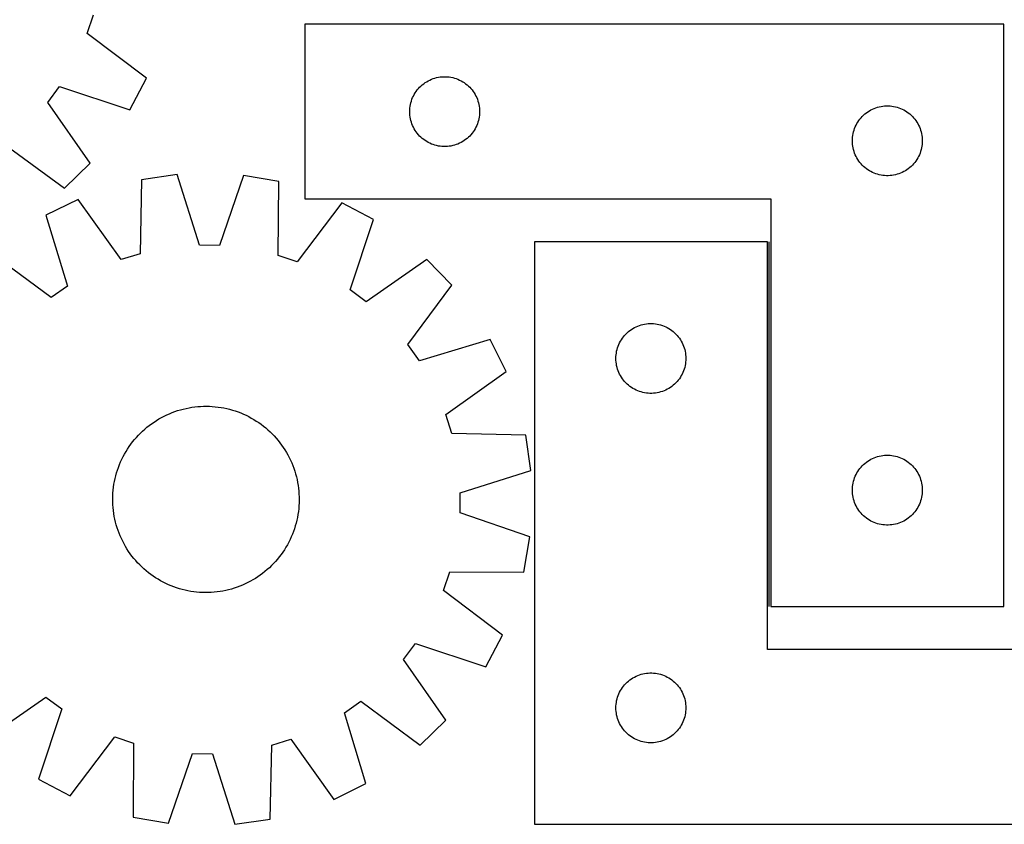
# Model space of a CAD drawing. Header units: millimetres. Extents: x 7 to 1490, y 7 to 2993.
# Tile 10 of 16: x 346 to 769, y 2116 to 2461. Entities that reach past the tile are written whole.
import ezdxf

# ---------------------------------------------------------------- set-up
doc = ezdxf.new("R2010")
doc.units = ezdxf.units.MM
doc.layers.add('COMMON', color=5, linetype='CONTINUOUS', true_color=0x0000ff)
doc.layers.add('CUT', color=7, linetype='CONTINUOUS', true_color=0x000000)

msp = doc.modelspace()

# ---------------------------------------------------------------- linework, layer by layer
at = {"layer": 'COMMON'}
msp.add_line((667.63669, 2209.075963), (667.63669, 2365.623916), dxfattribs=at)
at = {"layer": 'CUT'}
for p, q in [((374.990206, 2455.064433), (377.72541, 2463.190812)), ((768.38669, 2459.075963), (468.38669, 2459.075963)), ((468.38669, 2459.075963), (468.38669, 2384.075963)), ((768.38669, 2209.075963), (768.38669, 2459.075963)), ((400.385523, 2435.98427), (374.990206, 2455.064433)), ((393.256661, 2422.349393), (400.385523, 2435.98427)), ((520.013034, 2434.021119), (520.664798, 2434.435683)), ((520.664798, 2434.435683), (521.337039, 2434.816145)), ((521.337039, 2434.816145), (522.027974, 2435.161497)), ((522.027974, 2435.161497), (522.735772, 2435.470823)), ((522.735772, 2435.470823), (523.458554, 2435.743302)), ((523.458554, 2435.743302), (524.194405, 2435.978211)), ((524.194405, 2435.978211), (524.941374, 2436.174929)), ((524.941374, 2436.174929), (525.697479, 2436.332933)), ((525.697479, 2436.332933), (526.460715, 2436.451803)), ((526.460715, 2436.451803), (527.229058, 2436.531226)), ((527.229058, 2436.531226), (528.000471, 2436.57099)), ((528.000471, 2436.57099), (528.772909, 2436.57099)), ((528.772909, 2436.57099), (529.544322, 2436.531226)), ((529.544322, 2436.531226), (530.312665, 2436.451803)), ((530.312665, 2436.451803), (531.075901, 2436.332933)), ((531.075901, 2436.332933), (531.832006, 2436.174929)), ((531.832006, 2436.174929), (532.578974, 2435.978211)), ((532.578974, 2435.978211), (533.314826, 2435.743302)), ((533.314826, 2435.743302), (534.037608, 2435.470823)), ((534.037608, 2435.470823), (534.745406, 2435.161497)), ((534.745406, 2435.161497), (535.436341, 2434.816145)), ((535.436341, 2434.816145), (536.108582, 2434.435683)), ((536.108582, 2434.435683), (536.760346, 2434.021119)), ((357.983853, 2425.432511), (363.096375, 2432.315932)), ((363.096375, 2432.315932), (393.256661, 2422.349393)), ((515.730057, 2429.626406), (516.161265, 2430.26728)), ((516.161265, 2430.26728), (516.624893, 2430.885106)), ((516.624893, 2430.885106), (517.119711, 2431.478245)), ((517.119711, 2431.478245), (517.644407, 2432.045126)), ((517.644407, 2432.045126), (518.19759, 2432.584244)), ((518.19759, 2432.584244), (518.777792, 2433.09417)), ((518.777792, 2433.09417), (519.383476, 2433.573552)), ((519.383476, 2433.573552), (520.013034, 2434.021119)), ((536.760346, 2434.021119), (537.389904, 2433.573552)), ((537.389904, 2433.573552), (537.995588, 2433.09417)), ((537.995588, 2433.09417), (538.57579, 2432.584244)), ((538.57579, 2432.584244), (539.128973, 2432.045126)), ((539.128973, 2432.045126), (539.653669, 2431.478245)), ((539.653669, 2431.478245), (540.148487, 2430.885106)), ((540.148487, 2430.885106), (540.612115, 2430.26728)), ((540.612115, 2430.26728), (541.043323, 2429.626406)), ((513.881274, 2425.39603), (514.097159, 2426.137686)), ((514.097159, 2426.137686), (514.350938, 2426.867245)), ((514.350938, 2426.867245), (514.641936, 2427.582772)), ((514.641936, 2427.582772), (514.969384, 2428.28237)), ((514.969384, 2428.28237), (515.332411, 2428.964184)), ((515.332411, 2428.964184), (515.730057, 2429.626406)), ((541.043323, 2429.626406), (541.440969, 2428.964184)), ((541.440969, 2428.964184), (541.803996, 2428.28237)), ((541.803996, 2428.28237), (542.131443, 2427.582772)), ((542.131443, 2427.582772), (542.422442, 2426.867245)), ((542.422442, 2426.867245), (542.676221, 2426.137686)), ((542.676221, 2426.137686), (542.892106, 2425.39603)), ((376.240139, 2399.438613), (357.983853, 2425.432511)), ((513.38669, 2421.575963), (513.406579, 2422.348145)), ((513.406579, 2420.803782), (513.38669, 2421.575963)), ((513.406579, 2422.348145), (513.466192, 2423.118278)), ((513.466192, 2423.118278), (513.565371, 2423.884322)), ((513.565371, 2423.884322), (513.703855, 2424.644244)), ((513.703855, 2424.644244), (513.881274, 2425.39603)), ((542.892106, 2425.39603), (543.069525, 2424.644244)), ((543.069525, 2424.644244), (543.208008, 2423.884322)), ((543.208008, 2423.884322), (543.307188, 2423.118278)), ((543.307188, 2423.118278), (543.366801, 2422.348145)), ((543.366801, 2422.348145), (543.38669, 2421.575963)), ((543.38669, 2421.575963), (543.366801, 2420.803782)), ((710.013034, 2421.521119), (710.664798, 2421.935683)), ((710.664798, 2421.935683), (711.337039, 2422.316145)), ((711.337039, 2422.316145), (712.027974, 2422.661497)), ((712.027974, 2422.661497), (712.735772, 2422.970823)), ((712.735772, 2422.970823), (713.458554, 2423.243302)), ((713.458554, 2423.243302), (714.194405, 2423.478211)), ((714.194405, 2423.478211), (714.941374, 2423.674929)), ((714.941374, 2423.674929), (715.697479, 2423.832933)), ((715.697479, 2423.832933), (716.460715, 2423.951803)), ((716.460715, 2423.951803), (717.229058, 2424.031226)), ((717.229058, 2424.031226), (718.000471, 2424.07099)), ((718.000471, 2424.07099), (718.772909, 2424.07099)), ((718.772909, 2424.07099), (719.544322, 2424.031226)), ((719.544322, 2424.031226), (720.312665, 2423.951803)), ((720.312665, 2423.951803), (721.075901, 2423.832933)), ((721.075901, 2423.832933), (721.832006, 2423.674929)), ((721.832006, 2423.674929), (722.578974, 2423.478211)), ((722.578974, 2423.478211), (723.314826, 2423.243302)), ((723.314826, 2423.243302), (724.037608, 2422.970823)), ((724.037608, 2422.970823), (724.745406, 2422.661497)), ((724.745406, 2422.661497), (725.436341, 2422.316145)), ((725.436341, 2422.316145), (726.108582, 2421.935683)), ((726.108582, 2421.935683), (726.760346, 2421.521119)), ((513.466192, 2420.033648), (513.406579, 2420.803782)), ((513.565371, 2419.267605), (513.466192, 2420.033648)), ((513.703855, 2418.507682), (513.565371, 2419.267605)), ((513.881274, 2417.755896), (513.703855, 2418.507682)), ((514.097159, 2417.014241), (513.881274, 2417.755896)), ((542.892106, 2417.755896), (542.676221, 2417.014241)), ((543.069525, 2418.507682), (542.892106, 2417.755896)), ((543.208008, 2419.267605), (543.069525, 2418.507682)), ((543.307188, 2420.033648), (543.208008, 2419.267605)), ((543.366801, 2420.803782), (543.307188, 2420.033648)), ((705.730057, 2417.126406), (706.161265, 2417.76728)), ((706.161265, 2417.76728), (706.624893, 2418.385106)), ((706.624893, 2418.385106), (707.119711, 2418.978245)), ((707.119711, 2418.978245), (707.644407, 2419.545126)), ((707.644407, 2419.545126), (708.19759, 2420.084244)), ((708.19759, 2420.084244), (708.777792, 2420.59417)), ((708.777792, 2420.59417), (709.383476, 2421.073552)), ((709.383476, 2421.073552), (710.013034, 2421.521119)), ((726.760346, 2421.521119), (727.389904, 2421.073552)), ((727.389904, 2421.073552), (727.995588, 2420.59417)), ((727.995588, 2420.59417), (728.57579, 2420.084244)), ((728.57579, 2420.084244), (729.128973, 2419.545126)), ((729.128973, 2419.545126), (729.653669, 2418.978245)), ((729.653669, 2418.978245), (730.148487, 2418.385106)), ((730.148487, 2418.385106), (730.612115, 2417.76728)), ((730.612115, 2417.76728), (731.043323, 2417.126406)), ((514.350938, 2416.284682), (514.097159, 2417.014241)), ((514.641936, 2415.569155), (514.350938, 2416.284682)), ((514.969384, 2414.869556), (514.641936, 2415.569155)), ((515.332411, 2414.187742), (514.969384, 2414.869556)), ((515.730057, 2413.52552), (515.332411, 2414.187742)), ((516.161265, 2412.884647), (515.730057, 2413.52552)), ((541.043323, 2413.52552), (540.612115, 2412.884647)), ((541.440969, 2414.187742), (541.043323, 2413.52552)), ((541.803996, 2414.869556), (541.440969, 2414.187742)), ((542.131443, 2415.569155), (541.803996, 2414.869556)), ((542.422442, 2416.284682), (542.131443, 2415.569155)), ((542.676221, 2417.014241), (542.422442, 2416.284682)), ((703.881274, 2412.89603), (704.097159, 2413.637686)), ((704.097159, 2413.637686), (704.350938, 2414.367245)), ((704.350938, 2414.367245), (704.641936, 2415.082772)), ((704.641936, 2415.082772), (704.969384, 2415.78237)), ((704.969384, 2415.78237), (705.332411, 2416.464184)), ((705.332411, 2416.464184), (705.730057, 2417.126406)), ((731.043323, 2417.126406), (731.440969, 2416.464184)), ((731.440969, 2416.464184), (731.803996, 2415.78237)), ((731.803996, 2415.78237), (732.131443, 2415.082772)), ((732.131443, 2415.082772), (732.422442, 2414.367245)), ((732.422442, 2414.367245), (732.676221, 2413.637686)), ((732.676221, 2413.637686), (732.892106, 2412.89603)), ((516.624893, 2412.266821), (516.161265, 2412.884647)), ((517.119711, 2411.673681), (516.624893, 2412.266821)), ((517.644407, 2411.106801), (517.119711, 2411.673681)), ((518.19759, 2410.567683), (517.644407, 2411.106801)), ((518.777792, 2410.057757), (518.19759, 2410.567683)), ((519.383476, 2409.578375), (518.777792, 2410.057757)), ((520.013034, 2409.130808), (519.383476, 2409.578375)), ((520.664798, 2408.716244), (520.013034, 2409.130808)), ((536.760346, 2409.130808), (536.108582, 2408.716244)), ((537.389904, 2409.578375), (536.760346, 2409.130808)), ((537.995588, 2410.057757), (537.389904, 2409.578375)), ((538.57579, 2410.567683), (537.995588, 2410.057757)), ((539.128973, 2411.106801), (538.57579, 2410.567683)), ((539.653669, 2411.673681), (539.128973, 2411.106801)), ((540.148487, 2412.266821), (539.653669, 2411.673681)), ((540.612115, 2412.884647), (540.148487, 2412.266821)), ((703.38669, 2409.075963), (703.406579, 2409.848145)), ((703.406579, 2408.303782), (703.38669, 2409.075963)), ((703.406579, 2409.848145), (703.466192, 2410.618278)), ((703.466192, 2410.618278), (703.565371, 2411.384322)), ((703.565371, 2411.384322), (703.703855, 2412.144244)), ((703.703855, 2412.144244), (703.881274, 2412.89603)), ((732.892106, 2412.89603), (733.069525, 2412.144244)), ((733.069525, 2412.144244), (733.208008, 2411.384322)), ((733.208008, 2411.384322), (733.307188, 2410.618278)), ((733.307188, 2410.618278), (733.366801, 2409.848145)), ((733.366801, 2409.848145), (733.38669, 2409.075963)), ((733.38669, 2409.075963), (733.366801, 2408.303782)), ((339.642474, 2407.472797), (365.24678, 2388.674014)), ((521.337039, 2408.335781), (520.664798, 2408.716244)), ((522.027974, 2407.990429), (521.337039, 2408.335781)), ((522.735772, 2407.681104), (522.027974, 2407.990429)), ((523.458554, 2407.408625), (522.735772, 2407.681104)), ((524.194405, 2407.173715), (523.458554, 2407.408625)), ((524.941374, 2406.976998), (524.194405, 2407.173715)), ((525.697479, 2406.818994), (524.941374, 2406.976998)), ((526.460715, 2406.700123), (525.697479, 2406.818994)), ((527.229058, 2406.6207), (526.460715, 2406.700123)), ((528.000471, 2406.580936), (527.229058, 2406.6207)), ((528.772909, 2406.580936), (528.000471, 2406.580936)), ((529.544322, 2406.6207), (528.772909, 2406.580936)), ((530.312665, 2406.700123), (529.544322, 2406.6207)), ((531.075901, 2406.818994), (530.312665, 2406.700123)), ((531.832006, 2406.976998), (531.075901, 2406.818994)), ((532.578974, 2407.173715), (531.832006, 2406.976998)), ((533.314826, 2407.408625), (532.578974, 2407.173715)), ((534.037608, 2407.681104), (533.314826, 2407.408625)), ((534.745406, 2407.990429), (534.037608, 2407.681104)), ((535.436341, 2408.335781), (534.745406, 2407.990429)), ((536.108582, 2408.716244), (535.436341, 2408.335781)), ((703.466192, 2407.533648), (703.406579, 2408.303782)), ((703.565371, 2406.767605), (703.466192, 2407.533648)), ((703.703855, 2406.007682), (703.565371, 2406.767605)), ((703.881274, 2405.255896), (703.703855, 2406.007682)), ((704.097159, 2404.514241), (703.881274, 2405.255896)), ((732.892106, 2405.255896), (732.676221, 2404.514241)), ((733.069525, 2406.007682), (732.892106, 2405.255896)), ((733.208008, 2406.767605), (733.069525, 2406.007682)), ((733.307188, 2407.533648), (733.208008, 2406.767605)), ((733.366801, 2408.303782), (733.307188, 2407.533648)), ((704.350938, 2403.784682), (704.097159, 2404.514241)), ((704.641936, 2403.069155), (704.350938, 2403.784682)), ((704.969384, 2402.369556), (704.641936, 2403.069155)), ((705.332411, 2401.687742), (704.969384, 2402.369556)), ((705.730057, 2401.02552), (705.332411, 2401.687742)), ((706.161265, 2400.384647), (705.730057, 2401.02552)), ((731.043323, 2401.02552), (730.612115, 2400.384647)), ((731.440969, 2401.687742), (731.043323, 2401.02552)), ((731.803996, 2402.369556), (731.440969, 2401.687742)), ((732.131443, 2403.069155), (731.803996, 2402.369556)), ((732.422442, 2403.784682), (732.131443, 2403.069155)), ((732.676221, 2404.514241), (732.422442, 2403.784682)), ((365.24678, 2388.674014), (376.240139, 2399.438613)), ((706.624893, 2399.766821), (706.161265, 2400.384647)), ((707.119711, 2399.173681), (706.624893, 2399.766821)), ((707.644407, 2398.606801), (707.119711, 2399.173681)), ((708.19759, 2398.067683), (707.644407, 2398.606801)), ((708.777792, 2397.557757), (708.19759, 2398.067683)), ((709.383476, 2397.078375), (708.777792, 2397.557757)), ((710.013034, 2396.630808), (709.383476, 2397.078375)), ((710.664798, 2396.216244), (710.013034, 2396.630808)), ((711.337039, 2395.835781), (710.664798, 2396.216244)), ((726.108582, 2396.216244), (725.436341, 2395.835781)), ((726.760346, 2396.630808), (726.108582, 2396.216244)), ((727.389904, 2397.078375), (726.760346, 2396.630808)), ((727.995588, 2397.557757), (727.389904, 2397.078375)), ((728.57579, 2398.067683), (727.995588, 2397.557757)), ((729.128973, 2398.606801), (728.57579, 2398.067683)), ((729.653669, 2399.173681), (729.128973, 2398.606801)), ((730.148487, 2399.766821), (729.653669, 2399.173681)), ((730.612115, 2400.384647), (730.148487, 2399.766821)), ((398.299126, 2392.359805), (397.696723, 2360.601155)), ((413.526743, 2394.562129), (398.299126, 2392.359805)), ((423.102559, 2364.275523), (413.526743, 2394.562129)), ((442.063009, 2394.178332), (431.676128, 2364.160213)), ((457.225889, 2391.567273), (442.063009, 2394.178332)), ((712.027974, 2395.490429), (711.337039, 2395.835781)), ((712.735772, 2395.181104), (712.027974, 2395.490429)), ((713.458554, 2394.908625), (712.735772, 2395.181104)), ((714.194405, 2394.673715), (713.458554, 2394.908625)), ((714.941374, 2394.476998), (714.194405, 2394.673715)), ((715.697479, 2394.318994), (714.941374, 2394.476998)), ((716.460715, 2394.200123), (715.697479, 2394.318994)), ((717.229058, 2394.1207), (716.460715, 2394.200123)), ((718.000471, 2394.080936), (717.229058, 2394.1207)), ((718.772909, 2394.080936), (718.000471, 2394.080936)), ((719.544322, 2394.1207), (718.772909, 2394.080936)), ((720.312665, 2394.200123), (719.544322, 2394.1207)), ((721.075901, 2394.318994), (720.312665, 2394.200123)), ((721.832006, 2394.476998), (721.075901, 2394.318994)), ((722.578974, 2394.673715), (721.832006, 2394.476998)), ((723.314826, 2394.908625), (722.578974, 2394.673715)), ((724.037608, 2395.181104), (723.314826, 2394.908625)), ((724.745406, 2395.490429), (724.037608, 2395.181104)), ((725.436341, 2395.835781), (724.745406, 2395.490429)), ((456.973956, 2359.80391), (457.225889, 2391.567273)), ((371.040923, 2383.906627), (357.239154, 2377.1065)), ((389.507142, 2358.061443), (371.040923, 2383.906627)), ((468.38669, 2384.075963), (668.38669, 2384.075963)), ((668.38669, 2384.075963), (668.38669, 2209.075963)), ((484.246892, 2382.38407), (465.092272, 2357.044865)), ((497.860786, 2375.215218), (484.246892, 2382.38407)), ((357.239154, 2377.1065), (366.480198, 2346.716076)), ((487.805764, 2345.084315), (497.860786, 2375.215218)), ((431.676128, 2364.160213), (423.102559, 2364.275523)), ((666.886689, 2365.623916), (566.886689, 2365.623916)), ((566.886689, 2365.623916), (566.886689, 2115.623916)), ((666.886689, 2190.623916), (666.886689, 2365.623916)), ((359.476258, 2341.769947), (333.92724, 2360.643802)), ((397.696723, 2360.601155), (389.507142, 2358.061443)), ((465.092272, 2357.044865), (456.973956, 2359.80391)), ((520.721521, 2358.131523), (494.67415, 2339.951611)), ((531.453806, 2347.106615), (520.721521, 2358.131523)), ((366.480198, 2346.716076), (359.476258, 2341.769947)), ((512.579952, 2321.557597), (531.453806, 2347.106615)), ((494.67415, 2339.951611), (487.805764, 2345.084315)), ((609.164797, 2328.483636), (609.837038, 2328.864098)), ((609.837038, 2328.864098), (610.527973, 2329.20945)), ((610.527973, 2329.20945), (611.235771, 2329.518776)), ((611.235771, 2329.518776), (611.958553, 2329.791255)), ((611.958553, 2329.791255), (612.694404, 2330.026164)), ((612.694404, 2330.026164), (613.441373, 2330.222882)), ((613.441373, 2330.222882), (614.197478, 2330.380886)), ((614.197478, 2330.380886), (614.960714, 2330.499756)), ((614.960714, 2330.499756), (615.729057, 2330.579179)), ((615.729057, 2330.579179), (616.50047, 2330.618943)), ((616.50047, 2330.618943), (617.272908, 2330.618943)), ((617.272908, 2330.618943), (618.044321, 2330.579179)), ((618.044321, 2330.579179), (618.812664, 2330.499756)), ((618.812664, 2330.499756), (619.5759, 2330.380886)), ((619.5759, 2330.380886), (620.332005, 2330.222882)), ((620.332005, 2330.222882), (621.078973, 2330.026164)), ((621.078973, 2330.026164), (621.814825, 2329.791255)), ((621.814825, 2329.791255), (622.537607, 2329.518776)), ((622.537607, 2329.518776), (623.245405, 2329.20945)), ((623.245405, 2329.20945), (623.93634, 2328.864098)), ((623.93634, 2328.864098), (624.608581, 2328.483636)), ((604.661264, 2324.315233), (605.124892, 2324.933059)), ((605.124892, 2324.933059), (605.61971, 2325.526198)), ((605.61971, 2325.526198), (606.144406, 2326.093079)), ((606.144406, 2326.093079), (606.697589, 2326.632197)), ((606.697589, 2326.632197), (607.277791, 2327.142123)), ((607.277791, 2327.142123), (607.883475, 2327.621505)), ((607.883475, 2327.621505), (608.513033, 2328.069072)), ((608.513033, 2328.069072), (609.164797, 2328.483636)), ((624.608581, 2328.483636), (625.260345, 2328.069072)), ((625.260345, 2328.069072), (625.889903, 2327.621505)), ((625.889903, 2327.621505), (626.495587, 2327.142123)), ((626.495587, 2327.142123), (627.075789, 2326.632197)), ((627.075789, 2326.632197), (627.628972, 2326.093079)), ((627.628972, 2326.093079), (628.153668, 2325.526198)), ((628.153668, 2325.526198), (628.648486, 2324.933059)), ((628.648486, 2324.933059), (629.112114, 2324.315233)), ((517.526081, 2314.553657), (512.579952, 2321.557597)), ((547.916505, 2323.7947), (517.526081, 2314.553657)), ((554.716631, 2309.992931), (547.916505, 2323.7947)), ((602.381273, 2319.443983), (602.597158, 2320.185639)), ((602.597158, 2320.185639), (602.850937, 2320.915198)), ((602.850937, 2320.915198), (603.141935, 2321.630725)), ((603.141935, 2321.630725), (603.469383, 2322.330323)), ((603.469383, 2322.330323), (603.83241, 2323.012137)), ((603.83241, 2323.012137), (604.230056, 2323.674359)), ((604.230056, 2323.674359), (604.661264, 2324.315233)), ((629.112114, 2324.315233), (629.543322, 2323.674359)), ((629.543322, 2323.674359), (629.940968, 2323.012137)), ((629.940968, 2323.012137), (630.303995, 2322.330323)), ((630.303995, 2322.330323), (630.631442, 2321.630725)), ((630.631442, 2321.630725), (630.922441, 2320.915198)), ((630.922441, 2320.915198), (631.17622, 2320.185639)), ((631.17622, 2320.185639), (631.392105, 2319.443983)), ((601.886689, 2315.623916), (601.906578, 2316.396098)), ((601.906578, 2316.396098), (601.966191, 2317.166231)), ((601.966191, 2317.166231), (602.06537, 2317.932275)), ((602.06537, 2317.932275), (602.203854, 2318.692197)), ((602.203854, 2318.692197), (602.381273, 2319.443983)), ((631.392105, 2319.443983), (631.569524, 2318.692197)), ((631.569524, 2318.692197), (631.708007, 2317.932275)), ((631.708007, 2317.932275), (631.807187, 2317.166231)), ((631.807187, 2317.166231), (631.8668, 2316.396098)), ((631.8668, 2316.396098), (631.886689, 2315.623916)), ((601.906578, 2314.851735), (601.886689, 2315.623916)), ((601.966191, 2314.081601), (601.906578, 2314.851735)), ((602.06537, 2313.315558), (601.966191, 2314.081601)), ((602.203854, 2312.555635), (602.06537, 2313.315558)), ((602.381273, 2311.80385), (602.203854, 2312.555635)), ((602.597158, 2311.062194), (602.381273, 2311.80385)), ((631.392105, 2311.80385), (631.17622, 2311.062194)), ((631.569524, 2312.555635), (631.392105, 2311.80385)), ((631.708007, 2313.315558), (631.569524, 2312.555635)), ((631.807187, 2314.081601), (631.708007, 2313.315558)), ((631.8668, 2314.851735), (631.807187, 2314.081601)), ((631.886689, 2315.623916), (631.8668, 2314.851735)), ((528.871448, 2291.526713), (554.716631, 2309.992931)), ((602.850937, 2310.332635), (602.597158, 2311.062194)), ((603.141935, 2309.617108), (602.850937, 2310.332635)), ((603.469383, 2308.917509), (603.141935, 2309.617108)), ((603.83241, 2308.235695), (603.469383, 2308.917509)), ((604.230056, 2307.573473), (603.83241, 2308.235695)), ((604.661264, 2306.9326), (604.230056, 2307.573473)), ((629.543322, 2307.573473), (629.112114, 2306.9326)), ((629.940968, 2308.235695), (629.543322, 2307.573473)), ((630.303995, 2308.917509), (629.940968, 2308.235695)), ((630.631442, 2309.617108), (630.303995, 2308.917509)), ((630.922441, 2310.332635), (630.631442, 2309.617108)), ((631.17622, 2311.062194), (630.922441, 2310.332635)), ((605.124892, 2306.314774), (604.661264, 2306.9326)), ((605.61971, 2305.721635), (605.124892, 2306.314774)), ((606.144406, 2305.154754), (605.61971, 2305.721635)), ((606.697589, 2304.615636), (606.144406, 2305.154754)), ((607.277791, 2304.10571), (606.697589, 2304.615636)), ((607.883475, 2303.626328), (607.277791, 2304.10571)), ((608.513033, 2303.178761), (607.883475, 2303.626328)), ((625.889903, 2303.626328), (625.260345, 2303.178761)), ((626.495587, 2304.10571), (625.889903, 2303.626328)), ((627.075789, 2304.615636), (626.495587, 2304.10571)), ((627.628972, 2305.154754), (627.075789, 2304.615636)), ((628.153668, 2305.721635), (627.628972, 2305.154754)), ((628.648486, 2306.314774), (628.153668, 2305.721635)), ((629.112114, 2306.9326), (628.648486, 2306.314774)), ((609.164797, 2302.764197), (608.513033, 2303.178761)), ((609.837038, 2302.383734), (609.164797, 2302.764197)), ((610.527973, 2302.038382), (609.837038, 2302.383734)), ((611.235771, 2301.729057), (610.527973, 2302.038382)), ((611.958553, 2301.456578), (611.235771, 2301.729057)), ((612.694404, 2301.221668), (611.958553, 2301.456578)), ((613.441373, 2301.024951), (612.694404, 2301.221668)), ((614.197478, 2300.866947), (613.441373, 2301.024951)), ((614.960714, 2300.748076), (614.197478, 2300.866947)), ((615.729057, 2300.668653), (614.960714, 2300.748076)), ((616.50047, 2300.628889), (615.729057, 2300.668653)), ((617.272908, 2300.628889), (616.50047, 2300.628889)), ((618.044321, 2300.668653), (617.272908, 2300.628889)), ((618.812664, 2300.748076), (618.044321, 2300.668653)), ((619.5759, 2300.866947), (618.812664, 2300.748076)), ((620.332005, 2301.024951), (619.5759, 2300.866947)), ((621.078973, 2301.221668), (620.332005, 2301.024951)), ((621.814825, 2301.456578), (621.078973, 2301.221668)), ((622.537607, 2301.729057), (621.814825, 2301.456578)), ((623.245405, 2302.038382), (622.537607, 2301.729057)), ((623.93634, 2302.383734), (623.245405, 2302.038382)), ((624.608581, 2302.764197), (623.93634, 2302.383734)), ((625.260345, 2303.178761), (624.608581, 2302.764197)), ((419.885679, 2294.653848), (421.130699, 2294.82394)), ((421.130699, 2294.82394), (422.380448, 2294.95484)), ((422.380448, 2294.95484), (423.633692, 2295.046421)), ((423.633692, 2295.046421), (424.889193, 2295.098591)), ((424.889193, 2295.098591), (426.145715, 2295.111299)), ((426.145715, 2295.111299), (427.402015, 2295.084532)), ((427.402015, 2295.084532), (428.656854, 2295.018318)), ((428.656854, 2295.018318), (429.908995, 2294.91272)), ((429.908995, 2294.91272), (431.157201, 2294.767844)), ((431.157201, 2294.767844), (432.40024, 2294.583833)), ((406.848189, 2290.271453), (407.961988, 2290.853224)), ((407.961988, 2290.853224), (409.093511, 2291.399724)), ((409.093511, 2291.399724), (410.241642, 2291.910411)), ((410.241642, 2291.910411), (411.405248, 2292.384783)), ((411.405248, 2292.384783), (412.58318, 2292.822371)), ((412.58318, 2292.822371), (413.774275, 2293.222744)), ((413.774275, 2293.222744), (414.977359, 2293.585505)), ((414.977359, 2293.585505), (416.191244, 2293.910298)), ((416.191244, 2293.910298), (417.414732, 2294.196802)), ((417.414732, 2294.196802), (418.646615, 2294.444733)), ((418.646615, 2294.444733), (419.885679, 2294.653848)), ((432.40024, 2294.583833), (433.636886, 2294.360867)), ((433.636886, 2294.360867), (434.865918, 2294.099167)), ((434.865918, 2294.099167), (436.086124, 2293.798992)), ((436.086124, 2293.798992), (437.296298, 2293.460637)), ((437.296298, 2293.460637), (438.495248, 2293.084437)), ((438.495248, 2293.084437), (439.681789, 2292.670762)), ((439.681789, 2292.670762), (440.854751, 2292.220022)), ((440.854751, 2292.220022), (442.012976, 2291.73266)), ((442.012976, 2291.73266), (443.155321, 2291.209158)), ((443.155321, 2291.209158), (444.280659, 2290.650032)), ((444.280659, 2290.650032), (445.387879, 2290.055835)), ((531.41116, 2283.337132), (528.871448, 2291.526713)), ((400.597798, 2286.074618), (401.582856, 2286.85479)), ((401.582856, 2286.85479), (402.591933, 2287.603636)), ((402.591933, 2287.603636), (403.624035, 2288.320416)), ((403.624035, 2288.320416), (404.678141, 2289.004423)), ((404.678141, 2289.004423), (405.753213, 2289.654983)), ((405.753213, 2289.654983), (406.848189, 2290.271453)), ((445.387879, 2290.055835), (446.475889, 2289.427152)), ((446.475889, 2289.427152), (447.543614, 2288.764604)), ((447.543614, 2288.764604), (448.590001, 2288.068845)), ((448.590001, 2288.068845), (449.614018, 2287.340561)), ((449.614018, 2287.340561), (450.614653, 2286.580472)), ((450.614653, 2286.580472), (451.590919, 2285.789327)), ((396.065948, 2281.731849), (396.916832, 2282.656513)), ((396.916832, 2282.656513), (397.796341, 2283.553993)), ((397.796341, 2283.553993), (398.703606, 2284.423405)), ((398.703606, 2284.423405), (399.637733, 2285.26389)), ((399.637733, 2285.26389), (400.597798, 2286.074618)), ((451.590919, 2285.789327), (452.541854, 2284.967907)), ((452.541854, 2284.967907), (453.466518, 2284.117023)), ((453.466518, 2284.117023), (454.363998, 2283.237514)), ((454.363998, 2283.237514), (455.23341, 2282.330249)), ((455.23341, 2282.330249), (456.073895, 2281.396122)), ((563.16981, 2282.734729), (531.41116, 2283.337132)), ((565.372134, 2267.507112), (563.16981, 2282.734729)), ((392.96501, 2277.779996), (393.693294, 2278.804013)), ((393.693294, 2278.804013), (394.453383, 2279.804648)), ((394.453383, 2279.804648), (395.244528, 2280.780915)), ((395.244528, 2280.780915), (396.065948, 2281.731849)), ((456.073895, 2281.396122), (456.884623, 2280.436056)), ((456.884623, 2280.436056), (457.664795, 2279.450999)), ((457.664795, 2279.450999), (458.413641, 2278.441921)), ((458.413641, 2278.441921), (459.130421, 2277.40982)), ((390.383823, 2273.470654), (390.97802, 2274.577874)), ((390.97802, 2274.577874), (391.606703, 2275.665884)), ((391.606703, 2275.665884), (392.269251, 2276.733609)), ((392.269251, 2276.733609), (392.96501, 2277.779996)), ((459.130421, 2277.40982), (459.814428, 2276.355714)), ((459.814428, 2276.355714), (460.464988, 2275.280642)), ((460.464988, 2275.280642), (461.081458, 2274.185666)), ((461.081458, 2274.185666), (461.663229, 2273.071867)), ((714.194405, 2273.478211), (714.941374, 2273.674929)), ((714.941374, 2273.674929), (715.697479, 2273.832933)), ((715.697479, 2273.832933), (716.460715, 2273.951803)), ((716.460715, 2273.951803), (717.229058, 2274.031226)), ((717.229058, 2274.031226), (718.000471, 2274.07099)), ((718.000471, 2274.07099), (718.772909, 2274.07099)), ((718.772909, 2274.07099), (719.544322, 2274.031226)), ((719.544322, 2274.031226), (720.312665, 2273.951803)), ((720.312665, 2273.951803), (721.075901, 2273.832933)), ((721.075901, 2273.832933), (721.832006, 2273.674929)), ((721.832006, 2273.674929), (722.578974, 2273.478211)), ((388.363092, 2268.871785), (388.813833, 2270.044746)), ((388.813833, 2270.044746), (389.301195, 2271.202971)), ((389.301195, 2271.202971), (389.824697, 2272.345317)), ((389.824697, 2272.345317), (390.383823, 2273.470654)), ((461.663229, 2273.071867), (462.209728, 2271.940344)), ((462.209728, 2271.940344), (462.720416, 2270.792213)), ((462.720416, 2270.792213), (463.194788, 2269.628607)), ((463.194788, 2269.628607), (463.632376, 2268.450675)), ((707.119711, 2268.978245), (707.644407, 2269.545126)), ((707.644407, 2269.545126), (708.19759, 2270.084244)), ((708.19759, 2270.084244), (708.777792, 2270.59417)), ((708.777792, 2270.59417), (709.383476, 2271.073552)), ((709.383476, 2271.073552), (710.013034, 2271.521119)), ((710.013034, 2271.521119), (710.664798, 2271.935683)), ((710.664798, 2271.935683), (711.337039, 2272.316145)), ((711.337039, 2272.316145), (712.027974, 2272.661497)), ((712.027974, 2272.661497), (712.735772, 2272.970823)), ((712.735772, 2272.970823), (713.458554, 2273.243302)), ((713.458554, 2273.243302), (714.194405, 2273.478211)), ((722.578974, 2273.478211), (723.314826, 2273.243302)), ((723.314826, 2273.243302), (724.037608, 2272.970823)), ((724.037608, 2272.970823), (724.745406, 2272.661497)), ((724.745406, 2272.661497), (725.436341, 2272.316145)), ((725.436341, 2272.316145), (726.108582, 2271.935683)), ((726.108582, 2271.935683), (726.760346, 2271.521119)), ((726.760346, 2271.521119), (727.389904, 2271.073552)), ((727.389904, 2271.073552), (727.995588, 2270.59417)), ((727.995588, 2270.59417), (728.57579, 2270.084244)), ((728.57579, 2270.084244), (729.128973, 2269.545126)), ((729.128973, 2269.545126), (729.653669, 2268.978245)), ((386.934687, 2264.055913), (387.234863, 2265.276119)), ((387.234863, 2265.276119), (387.573218, 2266.486294)), ((387.573218, 2266.486294), (387.949418, 2267.685243)), ((387.949418, 2267.685243), (388.363092, 2268.871785)), ((463.632376, 2268.450675), (464.032748, 2267.259579)), ((464.032748, 2267.259579), (464.39551, 2266.056496)), ((464.39551, 2266.056496), (464.720303, 2264.842611)), ((535.085528, 2257.931295), (565.372134, 2267.507112)), ((704.641936, 2265.082772), (704.969384, 2265.78237)), ((704.969384, 2265.78237), (705.332411, 2266.464184)), ((705.332411, 2266.464184), (705.730057, 2267.126406)), ((705.730057, 2267.126406), (706.161265, 2267.76728)), ((706.161265, 2267.76728), (706.624893, 2268.385106)), ((706.624893, 2268.385106), (707.119711, 2268.978245)), ((729.653669, 2268.978245), (730.148487, 2268.385106)), ((730.148487, 2268.385106), (730.612115, 2267.76728)), ((730.612115, 2267.76728), (731.043323, 2267.126406)), ((731.043323, 2267.126406), (731.440969, 2266.464184)), ((731.440969, 2266.464184), (731.803996, 2265.78237)), ((731.803996, 2265.78237), (732.131443, 2265.082772)), ((386.266011, 2260.347196), (386.450022, 2261.590235)), ((386.450022, 2261.590235), (386.672988, 2262.826881)), ((386.672988, 2262.826881), (386.934687, 2264.055913)), ((464.720303, 2264.842611), (465.006807, 2263.619123)), ((465.006807, 2263.619123), (465.254738, 2262.387239)), ((465.254738, 2262.387239), (465.463853, 2261.148176)), ((465.463853, 2261.148176), (465.633944, 2259.903156)), ((703.466192, 2260.618278), (703.565371, 2261.384322)), ((703.565371, 2261.384322), (703.703855, 2262.144244)), ((703.703855, 2262.144244), (703.881274, 2262.89603)), ((703.881274, 2262.89603), (704.097159, 2263.637686)), ((704.097159, 2263.637686), (704.350938, 2264.367245)), ((704.350938, 2264.367245), (704.641936, 2265.082772)), ((732.131443, 2265.082772), (732.422442, 2264.367245)), ((732.422442, 2264.367245), (732.676221, 2263.637686)), ((732.676221, 2263.637686), (732.892106, 2262.89603)), ((732.892106, 2262.89603), (733.069525, 2262.144244)), ((733.069525, 2262.144244), (733.208008, 2261.384322)), ((733.208008, 2261.384322), (733.307188, 2260.618278)), ((385.949322, 2256.59201), (386.015537, 2257.84685)), ((386.015537, 2257.84685), (386.121134, 2259.09899)), ((386.121134, 2259.09899), (386.266011, 2260.347196)), ((465.633944, 2259.903156), (465.764845, 2258.653407)), ((465.764845, 2258.653407), (465.856426, 2257.400163)), ((465.856426, 2257.400163), (465.908596, 2256.144661)), ((534.970218, 2249.357727), (535.085528, 2257.931295)), ((703.38669, 2259.075963), (703.406579, 2259.848145)), ((703.406579, 2258.303782), (703.38669, 2259.075963)), ((703.406579, 2259.848145), (703.466192, 2260.618278)), ((703.466192, 2257.533648), (703.406579, 2258.303782)), ((703.565371, 2256.767605), (703.466192, 2257.533648)), ((703.703855, 2256.007682), (703.565371, 2256.767605)), ((733.208008, 2256.767605), (733.069525, 2256.007682)), ((733.307188, 2257.533648), (733.208008, 2256.767605)), ((733.307188, 2260.618278), (733.366801, 2259.848145)), ((733.366801, 2258.303782), (733.307188, 2257.533648)), ((733.366801, 2259.848145), (733.38669, 2259.075963)), ((733.38669, 2259.075963), (733.366801, 2258.303782)), ((385.922556, 2255.33571), (385.949322, 2256.59201)), ((385.935264, 2254.079189), (385.922556, 2255.33571)), ((385.987434, 2252.823687), (385.935264, 2254.079189)), ((386.079014, 2251.570443), (385.987434, 2252.823687)), ((465.894537, 2253.63184), (465.828323, 2252.377)), ((465.921304, 2254.88814), (465.894537, 2253.63184)), ((465.908596, 2256.144661), (465.921304, 2254.88814)), ((703.881274, 2255.255896), (703.703855, 2256.007682)), ((704.097159, 2254.514241), (703.881274, 2255.255896)), ((704.350938, 2253.784682), (704.097159, 2254.514241)), ((704.641936, 2253.069155), (704.350938, 2253.784682)), ((704.969384, 2252.369556), (704.641936, 2253.069155)), ((732.131443, 2253.069155), (731.803996, 2252.369556)), ((732.422442, 2253.784682), (732.131443, 2253.069155)), ((732.676221, 2254.514241), (732.422442, 2253.784682)), ((732.892106, 2255.255896), (732.676221, 2254.514241)), ((733.069525, 2256.007682), (732.892106, 2255.255896)), ((386.209915, 2250.320694), (386.079014, 2251.570443)), ((386.380007, 2249.075674), (386.209915, 2250.320694)), ((386.589122, 2247.836611), (386.380007, 2249.075674)), ((465.393838, 2248.633615), (465.170872, 2247.396969)), ((465.577849, 2249.876654), (465.393838, 2248.633615)), ((465.722725, 2251.12486), (465.577849, 2249.876654)), ((465.828323, 2252.377), (465.722725, 2251.12486)), ((564.988337, 2238.970845), (534.970218, 2249.357727)), ((705.332411, 2251.687742), (704.969384, 2252.369556)), ((705.730057, 2251.02552), (705.332411, 2251.687742)), ((706.161265, 2250.384647), (705.730057, 2251.02552)), ((706.624893, 2249.766821), (706.161265, 2250.384647)), ((707.119711, 2249.173681), (706.624893, 2249.766821)), ((707.644407, 2248.606801), (707.119711, 2249.173681)), ((708.19759, 2248.067683), (707.644407, 2248.606801)), ((729.128973, 2248.606801), (728.57579, 2248.067683)), ((729.653669, 2249.173681), (729.128973, 2248.606801)), ((730.148487, 2249.766821), (729.653669, 2249.173681)), ((730.612115, 2250.384647), (730.148487, 2249.766821)), ((731.043323, 2251.02552), (730.612115, 2250.384647)), ((731.440969, 2251.687742), (731.043323, 2251.02552)), ((731.803996, 2252.369556), (731.440969, 2251.687742)), ((386.837053, 2246.604727), (386.589122, 2247.836611)), ((387.123557, 2245.381239), (386.837053, 2246.604727)), ((387.44835, 2244.167354), (387.123557, 2245.381239)), ((387.811111, 2242.964271), (387.44835, 2244.167354)), ((464.608997, 2244.947731), (464.270642, 2243.737556)), ((464.909172, 2246.167937), (464.608997, 2244.947731)), ((465.170872, 2247.396969), (464.909172, 2246.167937)), ((708.777792, 2247.557757), (708.19759, 2248.067683)), ((709.383476, 2247.078375), (708.777792, 2247.557757)), ((710.013034, 2246.630808), (709.383476, 2247.078375)), ((710.664798, 2246.216244), (710.013034, 2246.630808)), ((711.337039, 2245.835781), (710.664798, 2246.216244)), ((712.027974, 2245.490429), (711.337039, 2245.835781)), ((712.735772, 2245.181104), (712.027974, 2245.490429)), ((713.458554, 2244.908625), (712.735772, 2245.181104)), ((714.194405, 2244.673715), (713.458554, 2244.908625)), ((714.941374, 2244.476998), (714.194405, 2244.673715)), ((715.697479, 2244.318994), (714.941374, 2244.476998)), ((716.460715, 2244.200123), (715.697479, 2244.318994)), ((717.229058, 2244.1207), (716.460715, 2244.200123)), ((718.000471, 2244.080936), (717.229058, 2244.1207)), ((718.772909, 2244.080936), (718.000471, 2244.080936)), ((719.544322, 2244.1207), (718.772909, 2244.080936)), ((720.312665, 2244.200123), (719.544322, 2244.1207)), ((721.075901, 2244.318994), (720.312665, 2244.200123)), ((721.832006, 2244.476998), (721.075901, 2244.318994)), ((722.578974, 2244.673715), (721.832006, 2244.476998)), ((723.314826, 2244.908625), (722.578974, 2244.673715)), ((724.037608, 2245.181104), (723.314826, 2244.908625)), ((724.745406, 2245.490429), (724.037608, 2245.181104)), ((725.436341, 2245.835781), (724.745406, 2245.490429)), ((726.108582, 2246.216244), (725.436341, 2245.835781)), ((726.760346, 2246.630808), (726.108582, 2246.216244)), ((727.389904, 2247.078375), (726.760346, 2246.630808)), ((727.995588, 2247.557757), (727.389904, 2247.078375)), ((728.57579, 2248.067683), (727.995588, 2247.557757)), ((388.211484, 2241.773175), (387.811111, 2242.964271)), ((388.649072, 2240.595243), (388.211484, 2241.773175)), ((389.123444, 2239.431637), (388.649072, 2240.595243)), ((463.030027, 2240.179104), (462.542665, 2239.020879)), ((463.480767, 2241.352065), (463.030027, 2240.179104)), ((463.894442, 2242.538607), (463.480767, 2241.352065)), ((464.270642, 2243.737556), (463.894442, 2242.538607)), ((389.634131, 2238.283506), (389.123444, 2239.431637)), ((390.18063, 2237.151983), (389.634131, 2238.283506)), ((390.762402, 2236.038184), (390.18063, 2237.151983)), ((391.378872, 2234.943208), (390.762402, 2236.038184)), ((460.865839, 2235.645976), (460.237156, 2234.557966)), ((461.460037, 2236.753196), (460.865839, 2235.645976)), ((462.019163, 2237.878533), (461.460037, 2236.753196)), ((462.542665, 2239.020879), (462.019163, 2237.878533)), ((562.377278, 2223.807966), (564.988337, 2238.970845)), ((392.029432, 2233.868136), (391.378872, 2234.943208)), ((392.713439, 2232.81403), (392.029432, 2233.868136)), ((393.430219, 2231.781929), (392.713439, 2232.81403)), ((394.179065, 2230.772851), (393.430219, 2231.781929)), ((458.150566, 2231.419837), (457.390476, 2230.419202)), ((458.878849, 2232.443854), (458.150566, 2231.419837)), ((459.574608, 2233.490241), (458.878849, 2232.443854)), ((460.237156, 2234.557966), (459.574608, 2233.490241)), ((394.959237, 2229.787794), (394.179065, 2230.772851)), ((395.769965, 2228.827728), (394.959237, 2229.787794)), ((396.61045, 2227.893601), (395.769965, 2228.827728)), ((397.479862, 2226.986336), (396.61045, 2227.893601)), ((454.927027, 2227.567337), (454.047519, 2226.669857)), ((455.777912, 2228.492001), (454.927027, 2227.567337)), ((456.599331, 2229.442935), (455.777912, 2228.492001)), ((457.390476, 2230.419202), (456.599331, 2229.442935)), ((398.377342, 2226.106827), (397.479862, 2226.986336)), ((399.302006, 2225.255943), (398.377342, 2226.106827)), ((400.25294, 2224.434523), (399.302006, 2225.255943)), ((401.229207, 2223.643378), (400.25294, 2224.434523)), ((402.229842, 2222.883289), (401.229207, 2223.643378)), ((450.261004, 2223.36906), (449.251926, 2222.620214)), ((451.246061, 2224.149232), (450.261004, 2223.36906)), ((452.206127, 2224.95996), (451.246061, 2224.149232)), ((453.140253, 2225.800445), (452.206127, 2224.95996)), ((454.047519, 2226.669857), (453.140253, 2225.800445)), ((527.85487, 2215.941583), (530.613914, 2224.059899)), ((530.613914, 2224.059899), (562.377278, 2223.807966)), ((403.253859, 2222.155005), (402.229842, 2222.883289)), ((404.300246, 2221.459246), (403.253859, 2222.155005)), ((405.367971, 2220.796698), (404.300246, 2221.459246)), ((406.45598, 2220.168015), (405.367971, 2220.796698)), ((407.5632, 2219.573818), (406.45598, 2220.168015)), ((408.688538, 2219.014692), (407.5632, 2219.573818)), ((409.830883, 2218.49119), (408.688538, 2219.014692)), ((442.750348, 2218.824126), (441.602217, 2218.313439)), ((443.881872, 2219.370626), (442.750348, 2218.824126)), ((444.995671, 2219.952397), (443.881872, 2219.370626)), ((446.090647, 2220.568867), (444.995671, 2219.952397)), ((447.165719, 2221.219427), (446.090647, 2220.568867)), ((448.219825, 2221.903434), (447.165719, 2221.219427)), ((449.251926, 2222.620214), (448.219825, 2221.903434)), ((410.989108, 2218.003828), (409.830883, 2218.49119)), ((412.16207, 2217.553088), (410.989108, 2218.003828)), ((413.348612, 2217.139413), (412.16207, 2217.553088)), ((414.547561, 2216.763213), (413.348612, 2217.139413)), ((415.757736, 2216.424858), (414.547561, 2216.763213)), ((416.977941, 2216.124683), (415.757736, 2216.424858)), ((418.206974, 2215.862983), (416.977941, 2216.124683)), ((419.44362, 2215.640017), (418.206974, 2215.862983)), ((420.686659, 2215.456006), (419.44362, 2215.640017)), ((421.934865, 2215.31113), (420.686659, 2215.456006)), ((423.187005, 2215.205532), (421.934865, 2215.31113)), ((424.441845, 2215.139318), (423.187005, 2215.205532)), ((425.698145, 2215.112551), (424.441845, 2215.139318)), ((426.954666, 2215.125259), (425.698145, 2215.112551)), ((428.210168, 2215.177429), (426.954666, 2215.125259)), ((429.463412, 2215.26901), (428.210168, 2215.177429)), ((430.713161, 2215.39991), (429.463412, 2215.26901)), ((431.958181, 2215.570002), (430.713161, 2215.39991)), ((433.197244, 2215.779117), (431.958181, 2215.570002)), ((434.429128, 2216.027048), (433.197244, 2215.779117)), ((435.652616, 2216.313552), (434.429128, 2216.027048)), ((436.8665, 2216.638345), (435.652616, 2216.313552)), ((438.069584, 2217.001106), (436.8665, 2216.638345)), ((439.26068, 2217.401479), (438.069584, 2217.001106)), ((440.438612, 2217.839067), (439.26068, 2217.401479)), ((441.602217, 2218.313439), (440.438612, 2217.839067)), ((553.194074, 2196.786963), (527.85487, 2215.941583)), ((668.38669, 2209.075963), (768.38669, 2209.075963)), ((546.025223, 2183.173069), (553.194074, 2196.786963)), ((510.761616, 2186.359705), (515.89432, 2193.22809)), ((515.89432, 2193.22809), (546.025223, 2183.173069)), ((866.886689, 2190.623916), (666.886689, 2190.623916)), ((528.941528, 2160.312334), (510.761616, 2186.359705)), ((606.144406, 2176.093079), (606.697589, 2176.632197)), ((606.697589, 2176.632197), (607.277791, 2177.142123)), ((607.277791, 2177.142123), (607.883475, 2177.621505)), ((607.883475, 2177.621505), (608.513033, 2178.069072)), ((608.513033, 2178.069072), (609.164797, 2178.483636)), ((609.164797, 2178.483636), (609.837038, 2178.864098)), ((609.837038, 2178.864098), (610.527973, 2179.20945)), ((610.527973, 2179.20945), (611.235771, 2179.518776)), ((611.235771, 2179.518776), (611.958553, 2179.791255)), ((611.958553, 2179.791255), (612.694404, 2180.026164)), ((612.694404, 2180.026164), (613.441373, 2180.222882)), ((613.441373, 2180.222882), (614.197478, 2180.380886)), ((614.197478, 2180.380886), (614.960714, 2180.499756)), ((614.960714, 2180.499756), (615.729057, 2180.579179)), ((615.729057, 2180.579179), (616.50047, 2180.618943)), ((616.50047, 2180.618943), (617.272908, 2180.618943)), ((617.272908, 2180.618943), (618.044321, 2180.579179)), ((618.044321, 2180.579179), (618.812664, 2180.499756)), ((618.812664, 2180.499756), (619.5759, 2180.380886)), ((619.5759, 2180.380886), (620.332005, 2180.222882)), ((620.332005, 2180.222882), (621.078973, 2180.026164)), ((621.078973, 2180.026164), (621.814825, 2179.791255)), ((621.814825, 2179.791255), (622.537607, 2179.518776)), ((622.537607, 2179.518776), (623.245405, 2179.20945)), ((623.245405, 2179.20945), (623.93634, 2178.864098)), ((623.93634, 2178.864098), (624.608581, 2178.483636)), ((624.608581, 2178.483636), (625.260345, 2178.069072)), ((625.260345, 2178.069072), (625.889903, 2177.621505)), ((625.889903, 2177.621505), (626.495587, 2177.142123)), ((626.495587, 2177.142123), (627.075789, 2176.632197)), ((627.075789, 2176.632197), (627.628972, 2176.093079)), ((603.141935, 2171.630725), (603.469383, 2172.330323)), ((603.469383, 2172.330323), (603.83241, 2173.012137)), ((603.83241, 2173.012137), (604.230056, 2173.674359)), ((604.230056, 2173.674359), (604.661264, 2174.315233)), ((604.661264, 2174.315233), (605.124892, 2174.933059)), ((605.124892, 2174.933059), (605.61971, 2175.526198)), ((605.61971, 2175.526198), (606.144406, 2176.093079)), ((627.628972, 2176.093079), (628.153668, 2175.526198)), ((628.153668, 2175.526198), (628.648486, 2174.933059)), ((628.648486, 2174.933059), (629.112114, 2174.315233)), ((629.112114, 2174.315233), (629.543322, 2173.674359)), ((629.543322, 2173.674359), (629.940968, 2173.012137)), ((629.940968, 2173.012137), (630.303995, 2172.330323)), ((630.303995, 2172.330323), (630.631442, 2171.630725)), ((331.122339, 2152.092327), (357.16971, 2170.272239)), ((357.16971, 2170.272239), (364.038095, 2165.139535)), ((485.363662, 2163.507774), (492.367601, 2168.453903)), ((492.367601, 2168.453903), (517.91662, 2149.580048)), ((602.06537, 2167.932275), (602.203854, 2168.692197)), ((602.203854, 2168.692197), (602.381273, 2169.443983)), ((602.381273, 2169.443983), (602.597158, 2170.185639)), ((602.597158, 2170.185639), (602.850937, 2170.915198)), ((602.850937, 2170.915198), (603.141935, 2171.630725)), ((630.631442, 2171.630725), (630.922441, 2170.915198)), ((630.922441, 2170.915198), (631.17622, 2170.185639)), ((631.17622, 2170.185639), (631.392105, 2169.443983)), ((631.392105, 2169.443983), (631.569524, 2168.692197)), ((631.569524, 2168.692197), (631.708007, 2167.932275)), ((364.038095, 2165.139535), (353.983074, 2135.008632)), ((601.886689, 2165.623916), (601.906578, 2166.396098)), ((601.906578, 2164.851735), (601.886689, 2165.623916)), ((601.906578, 2166.396098), (601.966191, 2167.166231)), ((601.966191, 2164.081601), (601.906578, 2164.851735)), ((601.966191, 2167.166231), (602.06537, 2167.932275)), ((602.06537, 2163.315558), (601.966191, 2164.081601)), ((631.708007, 2167.932275), (631.807187, 2167.166231)), ((631.807187, 2164.081601), (631.708007, 2163.315558)), ((631.807187, 2167.166231), (631.8668, 2166.396098)), ((631.8668, 2164.851735), (631.807187, 2164.081601)), ((631.8668, 2166.396098), (631.886689, 2165.623916)), ((631.886689, 2165.623916), (631.8668, 2164.851735)), ((494.604705, 2133.11735), (485.363662, 2163.507774)), ((517.91662, 2149.580048), (528.941528, 2160.312334)), ((602.203854, 2162.555635), (602.06537, 2163.315558)), ((602.381273, 2161.80385), (602.203854, 2162.555635)), ((602.597158, 2161.062194), (602.381273, 2161.80385)), ((602.850937, 2160.332635), (602.597158, 2161.062194)), ((603.141935, 2159.617108), (602.850937, 2160.332635)), ((603.469383, 2158.917509), (603.141935, 2159.617108)), ((630.631442, 2159.617108), (630.303995, 2158.917509)), ((630.922441, 2160.332635), (630.631442, 2159.617108)), ((631.17622, 2161.062194), (630.922441, 2160.332635)), ((631.392105, 2161.80385), (631.17622, 2161.062194)), ((631.569524, 2162.555635), (631.392105, 2161.80385)), ((631.708007, 2163.315558), (631.569524, 2162.555635)), ((603.83241, 2158.235695), (603.469383, 2158.917509)), ((604.230056, 2157.573473), (603.83241, 2158.235695)), ((604.661264, 2156.9326), (604.230056, 2157.573473)), ((605.124892, 2156.314774), (604.661264, 2156.9326)), ((605.61971, 2155.721635), (605.124892, 2156.314774)), ((606.144406, 2155.154754), (605.61971, 2155.721635)), ((628.153668, 2155.721635), (627.628972, 2155.154754)), ((628.648486, 2156.314774), (628.153668, 2155.721635)), ((629.112114, 2156.9326), (628.648486, 2156.314774)), ((629.543322, 2157.573473), (629.112114, 2156.9326)), ((629.940968, 2158.235695), (629.543322, 2157.573473)), ((630.303995, 2158.917509), (629.940968, 2158.235695)), ((367.596968, 2127.83978), (386.751588, 2153.178985)), ((386.751588, 2153.178985), (394.869903, 2150.41994)), ((454.147137, 2149.622695), (462.336717, 2152.162407)), ((462.336717, 2152.162407), (480.802936, 2126.317223)), ((606.697589, 2154.615636), (606.144406, 2155.154754)), ((607.277791, 2154.10571), (606.697589, 2154.615636)), ((607.883475, 2153.626328), (607.277791, 2154.10571)), ((608.513033, 2153.178761), (607.883475, 2153.626328)), ((609.164797, 2152.764197), (608.513033, 2153.178761)), ((609.837038, 2152.383734), (609.164797, 2152.764197)), ((610.527973, 2152.038382), (609.837038, 2152.383734)), ((611.235771, 2151.729057), (610.527973, 2152.038382)), ((611.958553, 2151.456578), (611.235771, 2151.729057)), ((612.694404, 2151.221668), (611.958553, 2151.456578)), ((613.441373, 2151.024951), (612.694404, 2151.221668)), ((621.078973, 2151.221668), (620.332005, 2151.024951)), ((621.814825, 2151.456578), (621.078973, 2151.221668)), ((622.537607, 2151.729057), (621.814825, 2151.456578)), ((623.245405, 2152.038382), (622.537607, 2151.729057)), ((623.93634, 2152.383734), (623.245405, 2152.038382)), ((624.608581, 2152.764197), (623.93634, 2152.383734)), ((625.260345, 2153.178761), (624.608581, 2152.764197)), ((625.889903, 2153.626328), (625.260345, 2153.178761)), ((626.495587, 2154.10571), (625.889903, 2153.626328)), ((627.075789, 2154.615636), (626.495587, 2154.10571)), ((627.628972, 2155.154754), (627.075789, 2154.615636)), ((394.869903, 2150.41994), (394.617971, 2118.656577)), ((453.544734, 2117.864045), (454.147137, 2149.622695)), ((614.197478, 2150.866947), (613.441373, 2151.024951)), ((614.960714, 2150.748076), (614.197478, 2150.866947)), ((615.729057, 2150.668653), (614.960714, 2150.748076)), ((616.50047, 2150.628889), (615.729057, 2150.668653)), ((617.272908, 2150.628889), (616.50047, 2150.628889)), ((618.044321, 2150.668653), (617.272908, 2150.628889)), ((618.812664, 2150.748076), (618.044321, 2150.668653)), ((619.5759, 2150.866947), (618.812664, 2150.748076)), ((620.332005, 2151.024951), (619.5759, 2150.866947)), ((409.78085, 2116.045518), (420.167732, 2146.063637)), ((420.167732, 2146.063637), (428.7413, 2145.948327)), ((428.7413, 2145.948327), (438.317117, 2115.661721)), ((353.983074, 2135.008632), (367.596968, 2127.83978)), ((480.802936, 2126.317223), (494.604705, 2133.11735)), ((394.617971, 2118.656577), (409.78085, 2116.045518)), ((438.317117, 2115.661721), (453.544734, 2117.864045)), ((566.886689, 2115.623916), (866.886689, 2115.623916))]:
    msp.add_line(p, q, dxfattribs=at)

doc.saveas('drawing.dxf')
